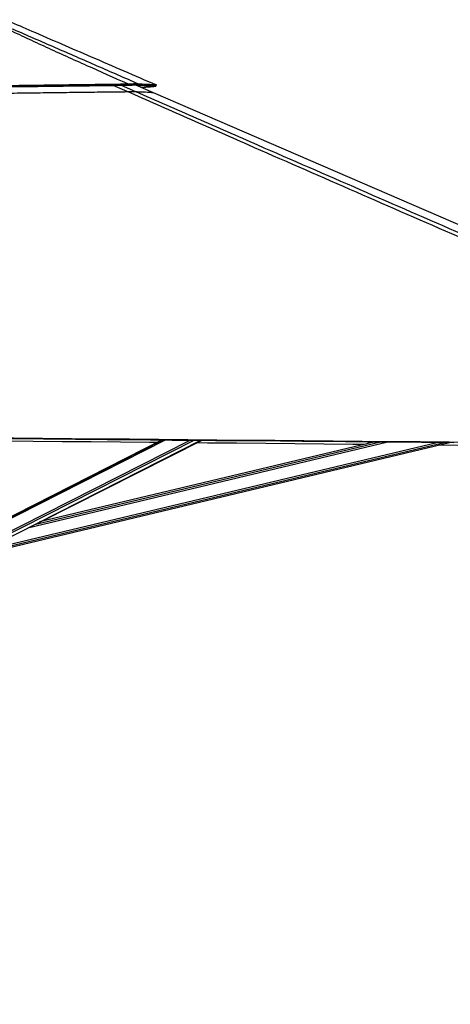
# Paper-space layout '3M DUO Surface Plate' of a CAD drawing. Header units: millimetres. Extents: x 10 to 10348, y 20 to 7979.
# Tile 63 of 117: x 5249 to 5872, y 2367 to 3791. Entities that reach past the tile are written whole.
import ezdxf

# ---------------------------------------------------------------- set-up
doc = ezdxf.new("R2010")
doc.units = ezdxf.units.MM
doc.layers.add('COMPONENT_GEOMETRY', color=7, linetype='Continuous')
doc.styles.add('SLDTEXTSTYLE0', font='TXT', dxfattribs={"width": 0.75})
doc.dimstyles.new('SLDDIMSTYLE1', dxfattribs={"dimtxt": 75, "dimasz": 3.302, "dimexe": 0, "dimexo": 0.0625, "dimgap": 18.75, "dimtad": 0, "dimtih": 1, "dimtoh": 1, "dimdec": 0, "dimrnd": 1e-09, "dimzin": 12, "dimdsep": 46, "dimtxsty": 'SLDTEXTSTYLE0', "dimsah": 1, "dimcen": 0.09, "dimadec": 0, "dimazin": 3, "dimtfac": 1, "dimtdec": 0, "dimtofl": 0, "dimtmove": 0, "dimatfit": 3, "dimfxl": 1, "dimfrac": 2, "dimtolj": 1, "dimtzin": 12, "dimarcsym": 0})

# ---------------------------------------------------------------- blocks, each defined once
blk = doc.blocks.new('_D_15')
at = {"layer": 'COMPONENT_GEOMETRY', "color": 7}
for p, q in [((6592.4, 3169.1), (6087.6, 3169.1)), ((6090.8, 3169.1), (6090.8, 2114.8)), ((6090.8, 941.4), (6090.8, 1995.7)), ((3775.5, 941.4), (6094, 941.4))]:
    blk.add_line(p, q, dxfattribs=at)
for points in [[(6090.8, 3169.1), (6090.3, 3165.8), (6091.3, 3165.8)], [(6090.8, 941.4), (6091.3, 944.7), (6090.3, 944.7)]]:
    blk.add_solid(points, dxfattribs=at)
at = {"layer": 'COMPONENT_GEOMETRY', "color": 7, "insert": (5980, 2092.4), "char_height": 75, "attachment_point": 1, "style": 'SLDTEXTSTYLE0'}
blk.add_mtext('2228', dxfattribs=at)

psp = doc.layouts.new('3M DUO Surface Plate')

# ---------------------------------------------------------------- linework, layer by layer
at = {"color": 8, "linetype": 'Continuous', "lineweight": 25}
for p, q in [((5404.94, 3686.82), (5384.56, 3695.88)), ((5396.02, 3696.03), (5416.91, 3686.89)), ((5425.75, 3692.74), (5417.34, 3696.43)), ((5190.49, 3046.46), (5460.36, 3183.2)), ((5190.81, 3048.77), (5456.19, 3183.24)), ((5194.59, 3030.29), (5495.73, 3182.88)), ((5196.08, 3027.97), (5501.69, 3182.82)), ((5221.6, 3028.94), (5852.79, 3179.62)), ((5222.17, 3026.55), (5863.01, 3179.52)), ((5261.3, 3056.08), (5781.54, 3180.26)), ((5270.74, 3060.86), (5771.33, 3180.36)), ((5334.86, 3093.35), (5512.19, 3182.73))]:
    psp.add_line(p, q, dxfattribs=at)
at = {"color": 7, "linetype": 'Continuous', "lineweight": 25}
for p, q in [((5405.47, 3696.15), (5405.57, 3698.01)), ((5417.07, 3696.44), (5442.47, 3685.46)), ((5420.47, 3696.22), (5421.18, 3698.09)), ((5455.25, 3183.25), (5192.42, 3050.07)), ((5203.26, 3026.67), (5511.27, 3182.73)), ((5222.62, 3024.64), (5871.14, 3179.45)), ((5763.28, 3180.43), (5278.19, 3064.63)), ((5279.48, 3064.94), (5513.16, 3182.72))]:
    psp.add_line(p, q, dxfattribs=at)
at = {"color": 7, "linetype": 'Continuous', "lineweight": 25, "flags": 128}
for points in [[(5446.44, 3694.64), (5446.84, 3695.55), (5447.24, 3696.47)], [(5442.47, 3685.46), (5893.98, 3490.31), (6223.46, 3347.91), (6552.94, 3205.5), (6558.21, 3203.23)], [(5145.73, 3187.01), (5156.24, 3186.92), (5198.26, 3186.53), (5240.29, 3186.14), (5282.31, 3185.75), (5366.36, 3184.98), (5408.38, 3184.6), (5450.41, 3184.21), (5492.43, 3183.83), (5534.45, 3183.44), (5576.48, 3183.06), (5618.5, 3182.67), (5660.53, 3182.29), (5702.55, 3181.9), (5744.58, 3181.52), (5786.6, 3181.14), (5828.62, 3180.75), (5870.65, 3180.37), (5912.67, 3179.99)], [(5145.73, 3186.09), (5376.11, 3183.97), (5438.77, 3183.4), (5470.1, 3183.11), (5532.76, 3182.54), (5564.09, 3182.25), (5626.75, 3181.68), (5658.08, 3181.39), (5720.74, 3180.82), (5752.08, 3180.53), (5783.41, 3180.25), (5830.4, 3179.82), (5877.4, 3179.39)], [(5447.71, 3179.43), (5437.03, 3179.53), (5395.01, 3179.91), (5352.98, 3180.3), (5310.96, 3180.69), (5268.93, 3181.07), (5226.91, 3181.46), (5153.23, 3182.14)], [(5747.59, 3176.69), (5731.2, 3176.84), (5689.18, 3177.22), (5647.15, 3177.6), (5605.13, 3177.99), (5563.11, 3178.37), (5521.08, 3178.76), (5505.58, 3178.9)], [(6521.5, 3169.68), (6487.64, 3169.98), (6445.62, 3170.36), (6403.59, 3170.74), (6361.57, 3171.12), (6319.54, 3171.5), (6277.52, 3171.88), (6235.5, 3172.26), (6193.47, 3172.64), (6151.45, 3173.02), (6109.42, 3173.4), (6067.4, 3173.78), (6025.37, 3174.16), (5983.35, 3174.54), (5941.33, 3174.92), (5857.28, 3175.69), (5855.45, 3175.7)]]:
    psp.add_lwpolyline(points, dxfattribs=at)
at = {"color": 7, "linetype": 'Continuous', "lineweight": 25}
for points, knots in [([(5405.57, 3698.01), (5385.92, 3706.77), (5356.44, 3719.9), (5317.39, 3737.5), (5288.45, 3750.67), (5264.68, 3761.66), (5246.05, 3770.42), (5232.04, 3777.13), (5218.01, 3783.98), (5209, 3788.55), (5204.49, 3790.84)], [0, 0, 0, 0, 0.28560288, 0.428412, 0.57122039, 0.71153002, 0.78170422, 0.85187704, 0.92590575, 1, 1, 1, 1]), ([(5206.23, 3790.84), (5206.98, 3790.55), (5213.14, 3788.14), (5224.42, 3783.53), (5245.11, 3774.8), (5270.51, 3763.86), (5310.9, 3746.26), (5361.16, 3724.32), (5401.17, 3706.83), (5421.18, 3698.09)], [0, 0, 0, 0, 0.0097086, 0.0789717, 0.1482445, 0.2886619, 0.4290902, 0.7145425, 1, 1, 1, 1]), ([(5233.15, 3789), (5244.35, 3784.16), (5284.29, 3766.9), (5355.65, 3736.06), (5415.81, 3710.06), (5447.23, 3696.47)], [0, 0, 0, 0, 0.1569895, 0.5596028, 1, 1, 1, 1]), ([(5144.88, 3694.66), (5159.55, 3694.84), (5188.79, 3695.21), (5232.41, 3695.77), (5268.86, 3696.24), (5298.16, 3696.62), (5320.36, 3696.91), (5342.21, 3697.19), (5363.68, 3697.47), (5384.77, 3697.74), (5398.68, 3697.92), (5405.57, 3698.01)], [0, 0, 0, 0, 0.1677749, 0.3345952, 0.4999216, 0.5863859, 0.6716877, 0.7557548, 0.838527, 0.9199561, 1, 1, 1, 1]), ([(5144.89, 3692.82), (5159.54, 3693.01), (5188.77, 3693.38), (5232.37, 3693.93), (5268.81, 3694.4), (5298.09, 3694.77), (5320.29, 3695.06), (5342.12, 3695.34), (5363.59, 3695.61), (5384.67, 3695.88), (5398.58, 3696.06), (5405.47, 3696.15)], [0, 0, 0, 0, 0.1677788, 0.3345983, 0.4999215, 0.5863854, 0.6716856, 0.7557516, 0.8385235, 0.9199535, 1, 1, 1, 1]), ([(5405.47, 3696.15), (5406.37, 3696.19), (5408.14, 3696.27), (5410.69, 3696.36), (5413.05, 3696.43), (5415.2, 3696.45), (5417.04, 3696.45), (5419.04, 3696.39), (5419.9, 3696.29), (5420.47, 3696.22)], [0, 0, 0, 0, 0.1260728, 0.246464, 0.3742541, 0.4996876, 0.6253296, 0.7537242, 1, 1, 1, 1]), ([(5405.57, 3698.01), (5406.5, 3698.06), (5408.33, 3698.16), (5410.95, 3698.26), (5413.39, 3698.34), (5415.62, 3698.37), (5417.54, 3698.35), (5419.09, 3698.3), (5420.33, 3698.21), (5420.89, 3698.13), (5421.18, 3698.09)], [0, 0, 0, 0, 0.1255904, 0.2458573, 0.3738088, 0.4995626, 0.6255113, 0.7540281, 0.8742653, 1, 1, 1, 1]), ([(5420.47, 3696.22), (5421.7, 3696.18), (5424.19, 3696.09), (5427.66, 3695.95), (5430.27, 3695.84), (5432.13, 3695.75), (5433.32, 3695.69), (5434.48, 3695.63), (5435.61, 3695.57), (5436.69, 3695.51), (5438.84, 3695.38), (5441.68, 3695.18), (5444.63, 3694.91), (5445.84, 3694.73), (5446.44, 3694.64)], [0, 0, 0, 0, 0.0882663, 0.1788948, 0.2718621, 0.3090172, 0.3465238, 0.3843787, 0.4225787, 0.4611201, 0.4999843, 0.6645757, 0.8314106, 1, 1, 1, 1]), ([(5421.18, 3698.09), (5422.41, 3698.04), (5424.91, 3697.95), (5428.4, 3697.81), (5431.02, 3697.69), (5432.88, 3697.6), (5434.08, 3697.54), (5435.25, 3697.48), (5436.37, 3697.42), (5437.45, 3697.36), (5439.61, 3697.23), (5442.46, 3697.02), (5445.42, 3696.75), (5446.63, 3696.56), (5447.24, 3696.47)], [0, 0, 0, 0, 0.0882626, 0.1788893, 0.2718564, 0.3090117, 0.3465187, 0.3843742, 0.4225749, 0.4611172, 0.4999799, 0.6645748, 0.8314119, 1, 1, 1, 1]), ([(5446.44, 3694.64), (5446.3, 3694.56), (5446.02, 3694.41), (5444.91, 3694.19), (5443.19, 3693.95), (5441.55, 3693.78), (5440.5, 3693.69), (5440.3, 3693.67), (5440.08, 3693.65), (5439.85, 3693.63), (5439.61, 3693.61), (5439.36, 3693.59), (5438.93, 3693.56), (5438.28, 3693.51), (5437.46, 3693.44), (5436.65, 3693.39), (5435.86, 3693.33), (5435.01, 3693.27), (5434.07, 3693.21), (5432.94, 3693.14), (5431.65, 3693.06), (5430.27, 3692.98), (5428.98, 3692.91), (5427.8, 3692.85), (5426.74, 3692.79), (5426.06, 3692.75), (5425.75, 3692.74)], [0, 0, 0, 0, 0.1195621, 0.2429345, 0.3698474, 0.4999511, 0.5091904, 0.5187311, 0.5286326, 0.5388941, 0.5495148, 0.5604936, 0.5718297, 0.6048363, 0.6405124, 0.6676128, 0.696046, 0.725799, 0.7573932, 0.7902843, 0.8356571, 0.8767994, 0.9137598, 0.9465849, 0.9753177, 1, 1, 1, 1]), ([(5144.92, 3683.64), (5156.11, 3683.79), (5178.5, 3684.07), (5212.04, 3684.49), (5245.56, 3684.9), (5279.21, 3685.31), (5312.98, 3685.72), (5345.29, 3686.11), (5375.95, 3686.48), (5395.28, 3686.7), (5404.94, 3686.82)], [0, 0, 0, 0, 0.1283938, 0.2567871, 0.3853167, 0.5138461, 0.6444735, 0.7751428, 0.8875591, 1, 1, 1, 1]), ([(5404.94, 3686.82), (5405.75, 3686.83), (5407.37, 3686.85), (5409.68, 3686.87), (5411.8, 3686.89), (5413.55, 3686.9), (5414.88, 3686.9), (5416.17, 3686.9), (5416.62, 3686.9), (5416.91, 3686.89)], [0, 0, 0, 0, 0.1343229, 0.2684607, 0.4042275, 0.5398838, 0.6572113, 0.7746431, 1, 1, 1, 1]), ([(6578.74, 3173.96), (6578.28, 3174.16), (6414.53, 3245.5), (6179.67, 3347.83), (5847.12, 3492.89), (5648.66, 3579.62), (5492.24, 3648.24), (5434.04, 3673.96), (5404.94, 3686.82)], [0, 0, 0, 0, 0.0011723, 0.4180069, 0.5995518, 0.8505061, 0.9252531, 1, 1, 1, 1]), ([(5416.91, 3686.89), (5418.42, 3686.84), (5421.44, 3686.75), (5426.5, 3686.58), (5431.8, 3686.35), (5436.66, 3686.07), (5440.33, 3685.78), (5441.76, 3685.56), (5442.47, 3685.46)], [0, 0, 0, 0, 0.1106939, 0.2214073, 0.4157699, 0.6102556, 0.8050704, 1, 1, 1, 1])]:
    psp.add_open_spline(points, degree=3, knots=knots, dxfattribs=at)
at = {"color": 8, "linetype": 'Continuous', "lineweight": 25}
psp.add_open_spline([(5416.91, 3686.89), (5446.37, 3674.02), (5505.29, 3648.28), (5662.64, 3579.63), (5987.38, 3438.12), (6308.39, 3298.34), (6531.01, 3201.42), (6556.88, 3190.15)], degree=3, knots=[0, 0, 0, 0, 0.0772414, 0.1544828, 0.4135985, 0.9318444, 1, 1, 1, 1], dxfattribs=at)

# ---------------------------------------------------------------- dimensions: what is measured, and where the dimension line sits
at = {"layer": 'COMPONENT_GEOMETRY', "color": 7}
dim = psp.add_linear_dim(base=(6090.8, 941.4), p1=(6593.67, 3169.14), p2=(3774.23, 941.4), angle=90, dimstyle='SLDDIMSTYLE1', dxfattribs=at)
dim.commit()
dim.dimension.update_dxf_attribs({"geometry": '_D_15', "text_midpoint": (6090.8, 2055.27), "dimtype": 160})

doc.saveas('drawing.dxf')
